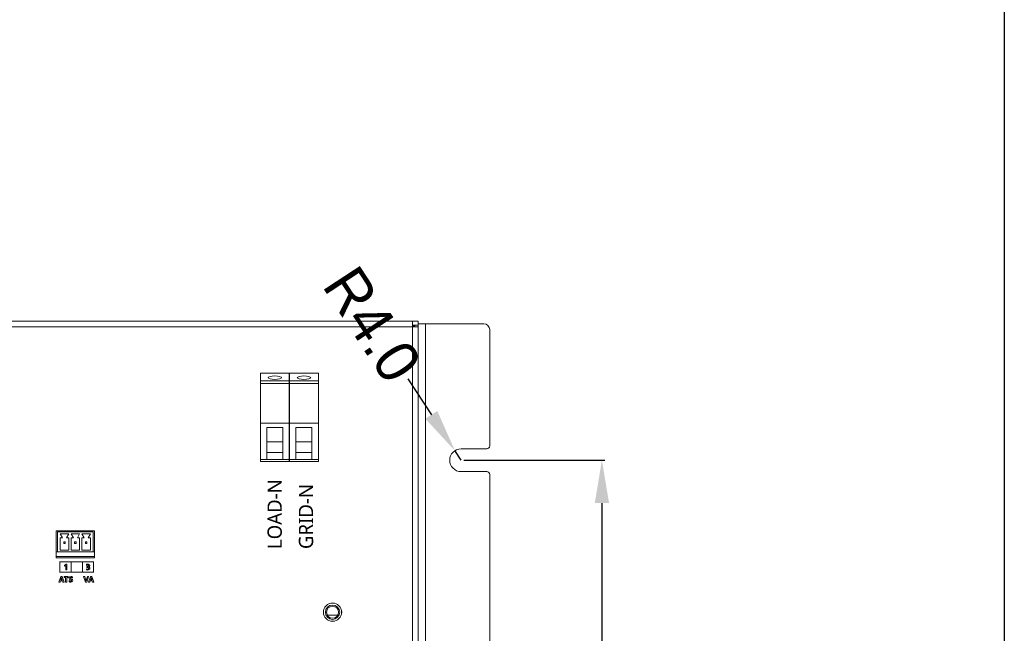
# Model space of a CAD drawing. Header units: millimetres. Extents: x -2390 to -1520, y 516 to 1788.
# Tile 31 of 33: x -1865 to -1520, y 937 to 1152. Entities that reach past the tile are written whole.
import ezdxf

# ---------------------------------------------------------------- set-up
doc = ezdxf.new("R2010")
doc.units = ezdxf.units.MM
doc.header["$PDSIZE"] = -1
doc.layers.add('FORMAT', color=7, linetype='Continuous')
doc.dimstyles.new('ISO-25', dxfattribs={"dimtxt": 2.5, "dimasz": 2.5, "dimexe": 1.25, "dimexo": 0.625, "dimtad": 1, "dimtxsty": 'Standard', "dimcen": 2.5, "dimadec": 0, "dimazin": 0, "dimtfac": 1, "dimtmove": 0, "dimatfit": 3, "dimfxl": 0, "dimarcsym": 0})

# ---------------------------------------------------------------- blocks, each defined once
blk = doc.blocks.new('*D12')
at = {"color": 4, "linetype": 'ByBlock', "lineweight": -2, "transparency": 16777216}
for p, q in [((-1709.43, 997.81), (-1660.14, 997.81)), ((-1661.14, 982.81), (-1661.14, 918.59)), ((-1661.14, 790.31), (-1661.14, 855.54)), ((-1709.43, 775.31), (-1660.14, 775.31))]:
    blk.add_line(p, q, dxfattribs=at)
at = {"color": 4, "linetype": 'ByBlock', "transparency": 16777216}
for points in [[(-1663.64, 982.81), (-1658.64, 982.81), (-1661.14, 997.81)], [(-1663.64, 790.31), (-1658.64, 790.31), (-1661.14, 775.31)]]:
    blk.add_solid(points, dxfattribs=at)
at = {"layer": 'Defpoints', "color": 0, "linetype": 'ByBlock', "transparency": 16777216}
for p in [(-1710.43, 997.81), (-1710.43, 775.31), (-1661.14, 775.31)]:
    blk.add_point(p, dxfattribs=at)
at = {"color": 4, "linetype": 'ByBlock', "lineweight": 5, "transparency": 16777216, "insert": (-1668.64, 887.07), "char_height": 15, "attachment_point": 2, "rotation": 90}
blk.add_mtext('222.5', dxfattribs=at)
blk = doc.blocks.new('*D18')
at = {"color": 4, "linetype": 'ByBlock', "lineweight": -2, "transparency": 16777216}
for p, q in [((-1729.06, 1026.26), (-1720.84, 1013.71)), ((-1710.43, 997.81), (-1712.62, 1001.16))]:
    blk.add_line(p, q, dxfattribs=at)
at = {"color": 4, "linetype": 'ByBlock', "transparency": 16777216}
blk.add_solid([(-1718.75, 1015.08), (-1722.93, 1012.34), (-1712.62, 1001.16)], dxfattribs=at)
at = {"layer": 'Defpoints', "color": 0, "linetype": 'ByBlock', "transparency": 16777216}
for p in [(-1712.62, 1001.16), (-1710.43, 997.81)]:
    blk.add_point(p, dxfattribs=at)
at = {"color": 4, "linetype": 'ByBlock', "lineweight": 5, "transparency": 16777216, "insert": (-1741.54, 1045.31), "char_height": 15, "attachment_point": 5, "rotation": 303.2254}
blk.add_mtext('R4.0', dxfattribs=at)

msp = doc.modelspace()

# ---------------------------------------------------------------- linework, layer by layer
at = {"color": 7, "linetype": 'ByBlock', "lineweight": 5}
for p, q in [((-2163.43, 1046.56), (-1727.43, 1046.56)), ((-1727.43, 1044.56), (-2163.43, 1044.56)), ((-1727.43, 1044.56), (-1727.43, 1046.56)), ((-1727.43, 1046.56), (-1725.43, 1046.56)), ((-1727.43, 1045.06), (-1725.43, 1045.06)), ((-1727.43, 1044.56), (-1725.43, 1044.56)), ((-1727.43, 837.56), (-1727.43, 1044.56)), ((-1727.13, 1045.06), (-1727.13, 1044.56)), ((-1726.83, 1044.56), (-1726.83, 1045.06)), ((-1726.63, 1044.56), (-1726.63, 1045.06)), ((-1725.43, 1045.06), (-1725.43, 1046.56)), ((-1722.93, 1045.56), (-1725.43, 1045.56)), ((-1725.43, 1045.06), (-1725.43, 1044.56)), ((-1725.43, 837.56), (-1725.43, 1044.56)), ((-1722.93, 1045.56), (-1722.93, 727.56)), ((-1702.43, 1045.56), (-1722.93, 1045.56)), ((-1700.43, 1043.56), (-1700.43, 1002.81)), ((-1770.58, 1028.31), (-1780.68, 1028.31)), ((-1780.68, 1028.31), (-1780.68, 1025.65)), ((-1770.58, 1028.31), (-1770.58, 1025.65)), ((-1760.38, 1028.31), (-1770.48, 1028.31)), ((-1770.48, 1028.31), (-1770.48, 1025.65)), ((-1760.38, 1028.31), (-1760.38, 1025.65)), ((-1780.68, 1025.65), (-1770.58, 1025.65)), ((-1780.68, 1024.68), (-1780.68, 1025.65)), ((-1780.68, 1024.68), (-1780.68, 1010.81)), ((-1770.58, 1024.68), (-1780.68, 1024.68)), ((-1770.58, 1024.68), (-1770.58, 1025.65)), ((-1770.58, 1024.68), (-1770.58, 1010.81)), ((-1770.48, 1025.65), (-1760.38, 1025.65)), ((-1770.48, 1024.68), (-1770.48, 1025.65)), ((-1770.48, 1024.68), (-1770.48, 1010.81)), ((-1760.38, 1024.68), (-1770.48, 1024.68)), ((-1760.38, 1024.68), (-1760.38, 1025.65)), ((-1760.38, 1024.68), (-1760.38, 1010.81)), ((-1770.58, 1010.81), (-1780.68, 1010.81)), ((-1780.68, 1010.81), (-1780.68, 998.06)), ((-1770.58, 1010.81), (-1770.58, 998.06)), ((-1760.38, 1010.81), (-1770.48, 1010.81)), ((-1770.48, 1010.81), (-1770.48, 998.06)), ((-1760.38, 1010.81), (-1760.38, 998.06)), ((-1778.43, 1009.21), (-1772.83, 1009.21)), ((-1778.43, 998.06), (-1778.43, 1009.21)), ((-1772.83, 1009.21), (-1772.83, 998.06)), ((-1768.23, 1009.21), (-1762.63, 1009.21)), ((-1768.23, 998.06), (-1768.23, 1009.21)), ((-1762.63, 1009.21), (-1762.63, 998.06)), ((-1778.43, 1004.19), (-1772.83, 1004.19)), ((-1768.23, 1004.19), (-1762.63, 1004.19)), ((-1778.43, 1000.51), (-1772.83, 1000.51)), ((-1768.23, 1000.51), (-1762.63, 1000.51)), ((-1710.43, 1001.81), (-1701.43, 1001.81)), ((-1780.68, 998.06), (-1778.43, 998.06)), ((-1780.68, 998.06), (-1780.68, 997.31)), ((-1780.68, 997.31), (-1770.58, 997.31)), ((-1772.83, 998.06), (-1778.43, 998.06)), ((-1772.83, 998.06), (-1770.58, 998.06)), ((-1770.58, 997.31), (-1770.58, 998.06)), ((-1770.48, 998.06), (-1768.23, 998.06)), ((-1770.48, 998.06), (-1770.48, 997.31)), ((-1770.48, 997.31), (-1760.38, 997.31)), ((-1762.63, 998.06), (-1768.23, 998.06)), ((-1762.63, 998.06), (-1760.38, 998.06)), ((-1760.38, 997.31), (-1760.38, 998.06)), ((-1701.43, 993.81), (-1710.43, 993.81)), ((-1700.43, 992.81), (-1700.43, 890.56)), ((-1852.19, 973.06), (-1852.19, 963.56)), ((-1838.69, 973.06), (-1852.19, 973.06)), ((-1851.64, 972.66), (-1839.24, 972.66)), ((-1851.64, 965.66), (-1851.64, 972.66)), ((-1847.74, 972.06), (-1850.74, 972.06)), ((-1850.74, 972.06), (-1849.94, 970.66)), ((-1850.53, 973.06), (-1850.53, 972.66)), ((-1848.54, 970.66), (-1847.74, 972.06)), ((-1843.94, 972.06), (-1846.94, 972.06)), ((-1846.94, 972.06), (-1846.14, 970.66)), ((-1844.74, 970.66), (-1843.94, 972.06)), ((-1840.14, 972.06), (-1843.14, 972.06)), ((-1843.14, 972.06), (-1842.34, 970.66)), ((-1842.13, 973.06), (-1842.13, 972.66)), ((-1840.94, 970.66), (-1840.14, 972.06)), ((-1839.24, 972.66), (-1839.24, 965.66)), ((-1838.69, 963.56), (-1838.69, 973.06)), ((-1850.74, 970.66), (-1850.74, 966.26)), ((-1849.94, 970.66), (-1850.74, 970.66)), ((-1848.99, 969.16), (-1849.49, 969.16)), ((-1849.49, 969.16), (-1849.49, 968.66)), ((-1849.49, 968.66), (-1848.99, 968.66)), ((-1848.99, 968.66), (-1848.99, 969.16)), ((-1847.74, 970.66), (-1848.54, 970.66)), ((-1847.74, 966.26), (-1847.74, 970.66)), ((-1846.94, 970.66), (-1846.94, 966.26)), ((-1846.14, 970.66), (-1846.94, 970.66)), ((-1845.19, 969.16), (-1845.69, 969.16)), ((-1845.69, 969.16), (-1845.69, 968.66)), ((-1845.69, 968.66), (-1845.19, 968.66)), ((-1845.19, 968.66), (-1845.19, 969.16)), ((-1843.94, 970.66), (-1844.74, 970.66)), ((-1843.94, 966.26), (-1843.94, 970.66)), ((-1843.14, 970.66), (-1843.14, 966.26)), ((-1842.34, 970.66), (-1843.14, 970.66)), ((-1841.89, 969.16), (-1841.89, 968.66)), ((-1841.39, 969.16), (-1841.89, 969.16)), ((-1841.89, 968.66), (-1841.39, 968.66)), ((-1841.39, 968.66), (-1841.39, 969.16)), ((-1840.14, 970.66), (-1840.94, 970.66)), ((-1840.14, 966.26), (-1840.14, 970.66)), ((-1852.19, 965.66), (-1851.64, 965.66)), ((-1839.24, 965.66), (-1851.64, 965.66)), ((-1850.74, 966.26), (-1847.74, 966.26)), ((-1846.94, 966.26), (-1843.94, 966.26)), ((-1843.14, 966.26), (-1840.14, 966.26)), ((-1839.24, 965.66), (-1838.69, 965.66)), ((-1852.19, 964.06), (-1838.69, 964.06)), ((-1852.19, 963.56), (-1838.69, 963.56)), ((-1753.58, 943.56), (-1757.28, 943.56))]:
    msp.add_line(p, q, dxfattribs=at)
msp.add_lwpolyline([(-2390.26, 1787.78), (-1520.3, 1787.78), (-1520.3, 516.47), (-2390.26, 516.47)], close=True)
at = {"color": 7, "linetype": 'ByBlock', "lineweight": 5, "flags": 128}
for points in [[(-1775.63, 1027.33), (-1774.73, 1027.28), (-1773.97, 1027.15), (-1773.46, 1026.95), (-1773.28, 1026.72), (-1773.46, 1026.49), (-1773.97, 1026.29), (-1774.73, 1026.16), (-1775.63, 1026.11), (-1776.53, 1026.16), (-1777.29, 1026.29), (-1777.8, 1026.49), (-1777.98, 1026.72), (-1777.8, 1026.95), (-1777.29, 1027.15), (-1776.53, 1027.28), (-1775.63, 1027.33)], [(-1765.43, 1027.33), (-1764.53, 1027.28), (-1763.77, 1027.15), (-1763.26, 1026.95), (-1763.08, 1026.72), (-1763.26, 1026.49), (-1763.77, 1026.29), (-1764.53, 1026.16), (-1765.43, 1026.11), (-1766.33, 1026.16), (-1767.09, 1026.29), (-1767.6, 1026.49), (-1767.78, 1026.72), (-1767.6, 1026.95), (-1767.09, 1027.15), (-1766.33, 1027.28), (-1765.43, 1027.33)]]:
    msp.add_lwpolyline(points, dxfattribs=at)
at = {"color": 7, "linetype": 'ByBlock', "lineweight": 5}
for radius in [3.2, 3.19, 2.5, 2.1]:
    msp.add_circle((-1755.43, 944.56), radius, dxfattribs=at)
for centre, radius, start, end in [((-1702.43, 1043.56), 2, 0, 90), ((-1710.43, 997.81), 4, 90, 270), ((-1701.43, 1002.81), 1, 270, 0), ((-1701.43, 992.81), 1, 0, 90)]:
    msp.add_arc(centre, radius, start, end, dxfattribs=at)
at = {"layer": 'FORMAT', "color": 7, "linetype": 'ByBlock', "lineweight": 5}
for points, knots in [([(-1850.97, 962.19), (-1850.97, 962.19), (-1850.87, 962.19), (-1850.87, 962.19), (-1850.87, 962.19), (-1850.87, 962.19), (-1846.93, 962.19), (-1846.93, 962.19), (-1846.93, 962.19), (-1846.93, 962.19), (-1843, 962.19), (-1843, 962.19), (-1843, 962.19), (-1843, 962.19), (-1839.06, 962.19), (-1839.06, 962.19), (-1839.06, 962.19), (-1839.06, 962.19), (-1838.96, 962.19), (-1838.96, 962.19)], [0, 0, 0, 0, 0.166667, 0.166667, 0.166667, 0.166667, 0.333333, 0.333333, 0.333333, 0.333333, 0.5, 0.5, 0.5, 0.5, 0.666667, 0.666667, 0.666667, 0.666667, 1, 1, 1, 1]), ([(-1850.87, 958.49), (-1850.87, 958.49), (-1850.87, 958.59), (-1850.87, 958.59), (-1850.87, 958.59), (-1850.87, 958.59), (-1850.87, 962.19), (-1850.87, 962.19), (-1850.87, 962.19), (-1850.87, 962.19), (-1850.87, 962.29), (-1850.87, 962.29)], [0, 0, 0, 0, 0.25, 0.25, 0.25, 0.25, 0.5, 0.5, 0.5, 0.5, 1, 1, 1, 1]), ([(-1846.93, 958.49), (-1846.93, 958.49), (-1846.93, 958.59), (-1846.93, 958.59), (-1846.93, 958.59), (-1846.93, 958.59), (-1846.93, 962.19), (-1846.93, 962.19), (-1846.93, 962.19), (-1846.93, 962.19), (-1846.93, 962.29), (-1846.93, 962.29)], [0, 0, 0, 0, 0.25, 0.25, 0.25, 0.25, 0.5, 0.5, 0.5, 0.5, 1, 1, 1, 1]), ([(-1843, 958.49), (-1843, 958.49), (-1843, 958.59), (-1843, 958.59), (-1843, 958.59), (-1843, 958.59), (-1843, 962.19), (-1843, 962.19), (-1843, 962.19), (-1843, 962.19), (-1843, 962.29), (-1843, 962.29)], [0, 0, 0, 0, 0.25, 0.25, 0.25, 0.25, 0.5, 0.5, 0.5, 0.5, 1, 1, 1, 1]), ([(-1839.06, 958.49), (-1839.06, 958.49), (-1839.06, 958.59), (-1839.06, 958.59), (-1839.06, 958.59), (-1839.06, 958.59), (-1839.06, 962.19), (-1839.06, 962.19), (-1839.06, 962.19), (-1839.06, 962.19), (-1839.06, 962.29), (-1839.06, 962.29)], [0, 0, 0, 0, 0.25, 0.25, 0.25, 0.25, 0.5, 0.5, 0.5, 0.5, 1, 1, 1, 1]), ([(-1850.97, 958.59), (-1850.97, 958.59), (-1850.87, 958.59), (-1850.87, 958.59), (-1850.87, 958.59), (-1850.87, 958.59), (-1846.93, 958.59), (-1846.93, 958.59), (-1846.93, 958.59), (-1846.93, 958.59), (-1843, 958.59), (-1843, 958.59), (-1843, 958.59), (-1843, 958.59), (-1839.06, 958.59), (-1839.06, 958.59), (-1839.06, 958.59), (-1839.06, 958.59), (-1838.96, 958.59), (-1838.96, 958.59)], [0, 0, 0, 0, 0.166667, 0.166667, 0.166667, 0.166667, 0.333333, 0.333333, 0.333333, 0.333333, 0.5, 0.5, 0.5, 0.5, 0.666667, 0.666667, 0.666667, 0.666667, 1, 1, 1, 1]), ([(-1848.42, 961.37), (-1848.42, 961.37), (-1848.42, 959.37), (-1848.42, 959.37), (-1848.42, 959.37), (-1848.42, 959.37), (-1848.83, 959.37), (-1848.83, 959.37), (-1848.83, 959.37), (-1848.83, 959.37), (-1848.83, 960.91), (-1848.83, 960.91), (-1848.83, 960.91), (-1848.88, 960.86), (-1848.95, 960.82), (-1849.04, 960.79), (-1849.04, 960.79), (-1849.12, 960.76), (-1849.2, 960.73), (-1849.28, 960.73), (-1849.28, 960.73), (-1849.28, 960.73), (-1849.28, 961.07), (-1849.28, 961.07), (-1849.28, 961.07), (-1849.05, 961.14), (-1848.85, 961.24), (-1848.68, 961.37), (-1848.68, 961.37), (-1848.68, 961.37), (-1848.42, 961.37), (-1848.42, 961.37)], [0, 0, 0, 0, 0.111111, 0.111111, 0.111111, 0.111111, 0.222222, 0.222222, 0.222222, 0.222222, 0.333333, 0.333333, 0.333333, 0.333333, 0.444444, 0.444444, 0.444444, 0.444444, 0.555556, 0.555556, 0.555556, 0.555556, 0.666667, 0.666667, 0.666667, 0.666667, 0.777778, 0.777778, 0.777778, 0.777778, 1, 1, 1, 1]), ([(-1841.59, 959.8), (-1841.46, 959.7), (-1841.31, 959.65), (-1841.14, 959.65), (-1841.14, 959.65), (-1841.03, 959.65), (-1840.94, 959.68), (-1840.87, 959.73), (-1840.87, 959.73), (-1840.81, 959.77), (-1840.78, 959.84), (-1840.78, 959.93), (-1840.78, 959.93), (-1840.78, 960.03), (-1840.82, 960.1), (-1840.89, 960.14), (-1840.89, 960.14), (-1840.97, 960.19), (-1841.08, 960.22), (-1841.22, 960.22), (-1841.22, 960.22), (-1841.22, 960.22), (-1841.39, 960.22), (-1841.39, 960.22), (-1841.39, 960.22), (-1841.39, 960.22), (-1841.39, 960.53), (-1841.39, 960.53), (-1841.39, 960.53), (-1841.39, 960.53), (-1841.23, 960.53), (-1841.23, 960.53), (-1841.23, 960.53), (-1840.97, 960.53), (-1840.84, 960.62), (-1840.84, 960.79), (-1840.84, 960.79), (-1840.84, 960.96), (-1840.94, 961.04), (-1841.14, 961.04), (-1841.14, 961.04), (-1841.27, 961.04), (-1841.4, 961), (-1841.52, 960.92), (-1841.52, 960.92), (-1841.52, 960.92), (-1841.52, 961.25), (-1841.52, 961.25), (-1841.52, 961.25), (-1841.38, 961.32), (-1841.23, 961.36), (-1841.04, 961.36), (-1841.04, 961.36), (-1840.86, 961.36), (-1840.71, 961.31), (-1840.6, 961.23), (-1840.6, 961.23), (-1840.48, 961.14), (-1840.42, 961.02), (-1840.42, 960.87), (-1840.42, 960.87), (-1840.42, 960.62), (-1840.55, 960.46), (-1840.81, 960.39), (-1840.81, 960.39), (-1840.81, 960.39), (-1840.81, 960.39), (-1840.81, 960.39), (-1840.81, 960.39), (-1840.67, 960.37), (-1840.57, 960.32), (-1840.49, 960.24), (-1840.49, 960.24), (-1840.4, 960.15), (-1840.36, 960.05), (-1840.36, 959.93), (-1840.36, 959.93), (-1840.36, 959.75), (-1840.43, 959.6), (-1840.57, 959.5), (-1840.57, 959.5), (-1840.7, 959.39), (-1840.88, 959.34), (-1841.11, 959.34), (-1841.11, 959.34), (-1841.31, 959.34), (-1841.47, 959.37), (-1841.59, 959.44), (-1841.59, 959.44), (-1841.59, 959.44), (-1841.59, 959.8), (-1841.59, 959.8)], [0, 0, 0, 0, 0.041667, 0.041667, 0.041667, 0.041667, 0.083333, 0.083333, 0.083333, 0.083333, 0.125, 0.125, 0.125, 0.125, 0.166667, 0.166667, 0.166667, 0.166667, 0.208333, 0.208333, 0.208333, 0.208333, 0.25, 0.25, 0.25, 0.25, 0.291667, 0.291667, 0.291667, 0.291667, 0.333333, 0.333333, 0.333333, 0.333333, 0.375, 0.375, 0.375, 0.375, 0.416667, 0.416667, 0.416667, 0.416667, 0.458333, 0.458333, 0.458333, 0.458333, 0.5, 0.5, 0.5, 0.5, 0.541667, 0.541667, 0.541667, 0.541667, 0.583333, 0.583333, 0.583333, 0.583333, 0.625, 0.625, 0.625, 0.625, 0.666667, 0.666667, 0.666667, 0.666667, 0.708333, 0.708333, 0.708333, 0.708333, 0.75, 0.75, 0.75, 0.75, 0.791667, 0.791667, 0.791667, 0.791667, 0.833333, 0.833333, 0.833333, 0.833333, 0.875, 0.875, 0.875, 0.875, 0.916667, 0.916667, 0.916667, 0.916667, 1, 1, 1, 1]), ([(-1849.41, 955.14), (-1849.41, 955.14), (-1849.85, 955.14), (-1849.85, 955.14), (-1849.85, 955.14), (-1849.85, 955.14), (-1849.99, 955.57), (-1849.99, 955.57), (-1849.99, 955.57), (-1849.99, 955.57), (-1850.66, 955.57), (-1850.66, 955.57), (-1850.66, 955.57), (-1850.66, 955.57), (-1850.8, 955.14), (-1850.8, 955.14), (-1850.8, 955.14), (-1850.8, 955.14), (-1851.23, 955.14), (-1851.23, 955.14), (-1851.23, 955.14), (-1851.23, 955.14), (-1850.55, 957.01), (-1850.55, 957.01), (-1850.55, 957.01), (-1850.55, 957.01), (-1850.08, 957.01), (-1850.08, 957.01), (-1850.08, 957.01), (-1850.08, 957.01), (-1849.41, 955.14), (-1849.41, 955.14)], [0, 0, 0, 0, 0.111111, 0.111111, 0.111111, 0.111111, 0.222222, 0.222222, 0.222222, 0.222222, 0.333333, 0.333333, 0.333333, 0.333333, 0.444444, 0.444444, 0.444444, 0.444444, 0.555556, 0.555556, 0.555556, 0.555556, 0.666667, 0.666667, 0.666667, 0.666667, 0.777778, 0.777778, 0.777778, 0.777778, 1, 1, 1, 1]), ([(-1850.08, 955.88), (-1850.08, 955.88), (-1850.29, 956.53), (-1850.29, 956.53), (-1850.29, 956.53), (-1850.31, 956.57), (-1850.32, 956.62), (-1850.32, 956.69), (-1850.32, 956.69), (-1850.32, 956.69), (-1850.33, 956.69), (-1850.33, 956.69), (-1850.33, 956.69), (-1850.34, 956.63), (-1850.35, 956.58), (-1850.36, 956.53), (-1850.36, 956.53), (-1850.36, 956.53), (-1850.58, 955.88), (-1850.58, 955.88), (-1850.58, 955.88), (-1850.58, 955.88), (-1850.08, 955.88), (-1850.08, 955.88)], [0, 0, 0, 0, 0.142857, 0.142857, 0.142857, 0.142857, 0.285714, 0.285714, 0.285714, 0.285714, 0.428571, 0.428571, 0.428571, 0.428571, 0.571429, 0.571429, 0.571429, 0.571429, 0.714286, 0.714286, 0.714286, 0.714286, 1, 1, 1, 1]), ([(-1847.93, 956.69), (-1847.93, 956.69), (-1848.46, 956.69), (-1848.46, 956.69), (-1848.46, 956.69), (-1848.46, 956.69), (-1848.46, 955.14), (-1848.46, 955.14), (-1848.46, 955.14), (-1848.46, 955.14), (-1848.86, 955.14), (-1848.86, 955.14), (-1848.86, 955.14), (-1848.86, 955.14), (-1848.86, 956.69), (-1848.86, 956.69), (-1848.86, 956.69), (-1848.86, 956.69), (-1849.39, 956.69), (-1849.39, 956.69), (-1849.39, 956.69), (-1849.39, 956.69), (-1849.39, 957.01), (-1849.39, 957.01), (-1849.39, 957.01), (-1849.39, 957.01), (-1847.93, 957.01), (-1847.93, 957.01), (-1847.93, 957.01), (-1847.93, 957.01), (-1847.93, 956.69), (-1847.93, 956.69)], [0, 0, 0, 0, 0.111111, 0.111111, 0.111111, 0.111111, 0.222222, 0.222222, 0.222222, 0.222222, 0.333333, 0.333333, 0.333333, 0.333333, 0.444444, 0.444444, 0.444444, 0.444444, 0.555556, 0.555556, 0.555556, 0.555556, 0.666667, 0.666667, 0.666667, 0.666667, 0.777778, 0.777778, 0.777778, 0.777778, 1, 1, 1, 1]), ([(-1847.61, 955.61), (-1847.46, 955.49), (-1847.29, 955.43), (-1847.1, 955.43), (-1847.1, 955.43), (-1846.99, 955.43), (-1846.91, 955.45), (-1846.85, 955.48), (-1846.85, 955.48), (-1846.8, 955.52), (-1846.77, 955.57), (-1846.77, 955.63), (-1846.77, 955.63), (-1846.77, 955.68), (-1846.79, 955.73), (-1846.84, 955.77), (-1846.84, 955.77), (-1846.88, 955.82), (-1846.99, 955.88), (-1847.18, 955.95), (-1847.18, 955.95), (-1847.47, 956.08), (-1847.62, 956.26), (-1847.62, 956.49), (-1847.62, 956.49), (-1847.62, 956.67), (-1847.55, 956.8), (-1847.42, 956.9), (-1847.42, 956.9), (-1847.29, 956.99), (-1847.11, 957.04), (-1846.89, 957.04), (-1846.89, 957.04), (-1846.71, 957.04), (-1846.56, 957.02), (-1846.43, 956.97), (-1846.43, 956.97), (-1846.43, 956.97), (-1846.43, 956.6), (-1846.43, 956.6), (-1846.43, 956.6), (-1846.56, 956.68), (-1846.71, 956.73), (-1846.87, 956.73), (-1846.87, 956.73), (-1846.97, 956.73), (-1847.05, 956.71), (-1847.11, 956.67), (-1847.11, 956.67), (-1847.17, 956.64), (-1847.2, 956.59), (-1847.2, 956.53), (-1847.2, 956.53), (-1847.2, 956.48), (-1847.18, 956.43), (-1847.14, 956.39), (-1847.14, 956.39), (-1847.1, 956.35), (-1847, 956.3), (-1846.84, 956.23), (-1846.84, 956.23), (-1846.65, 956.15), (-1846.53, 956.07), (-1846.46, 955.98), (-1846.46, 955.98), (-1846.39, 955.89), (-1846.35, 955.78), (-1846.35, 955.66), (-1846.35, 955.66), (-1846.35, 955.48), (-1846.42, 955.35), (-1846.54, 955.25), (-1846.54, 955.25), (-1846.67, 955.16), (-1846.85, 955.11), (-1847.08, 955.11), (-1847.08, 955.11), (-1847.3, 955.11), (-1847.47, 955.15), (-1847.61, 955.21), (-1847.61, 955.21), (-1847.61, 955.21), (-1847.61, 955.61), (-1847.61, 955.61)], [0, 0, 0, 0, 0.045455, 0.045455, 0.045455, 0.045455, 0.090909, 0.090909, 0.090909, 0.090909, 0.136364, 0.136364, 0.136364, 0.136364, 0.181818, 0.181818, 0.181818, 0.181818, 0.227273, 0.227273, 0.227273, 0.227273, 0.272727, 0.272727, 0.272727, 0.272727, 0.318182, 0.318182, 0.318182, 0.318182, 0.363636, 0.363636, 0.363636, 0.363636, 0.409091, 0.409091, 0.409091, 0.409091, 0.454545, 0.454545, 0.454545, 0.454545, 0.5, 0.5, 0.5, 0.5, 0.545455, 0.545455, 0.545455, 0.545455, 0.590909, 0.590909, 0.590909, 0.590909, 0.636364, 0.636364, 0.636364, 0.636364, 0.681818, 0.681818, 0.681818, 0.681818, 0.727273, 0.727273, 0.727273, 0.727273, 0.772727, 0.772727, 0.772727, 0.772727, 0.818182, 0.818182, 0.818182, 0.818182, 0.863636, 0.863636, 0.863636, 0.863636, 0.909091, 0.909091, 0.909091, 0.909091, 1, 1, 1, 1]), ([(-1840.82, 957.01), (-1840.82, 957.01), (-1841.47, 955.14), (-1841.47, 955.14), (-1841.47, 955.14), (-1841.47, 955.14), (-1841.92, 955.14), (-1841.92, 955.14), (-1841.92, 955.14), (-1841.92, 955.14), (-1842.56, 957.01), (-1842.56, 957.01), (-1842.56, 957.01), (-1842.56, 957.01), (-1842.13, 957.01), (-1842.13, 957.01), (-1842.13, 957.01), (-1842.13, 957.01), (-1841.73, 955.69), (-1841.73, 955.69), (-1841.73, 955.69), (-1841.71, 955.63), (-1841.7, 955.56), (-1841.69, 955.51), (-1841.69, 955.51), (-1841.69, 955.51), (-1841.69, 955.51), (-1841.69, 955.51), (-1841.69, 955.51), (-1841.68, 955.57), (-1841.67, 955.63), (-1841.64, 955.7), (-1841.64, 955.7), (-1841.64, 955.7), (-1841.24, 957.01), (-1841.24, 957.01), (-1841.24, 957.01), (-1841.24, 957.01), (-1840.82, 957.01), (-1840.82, 957.01)], [0, 0, 0, 0, 0.090909, 0.090909, 0.090909, 0.090909, 0.181818, 0.181818, 0.181818, 0.181818, 0.272727, 0.272727, 0.272727, 0.272727, 0.363636, 0.363636, 0.363636, 0.363636, 0.454545, 0.454545, 0.454545, 0.454545, 0.545455, 0.545455, 0.545455, 0.545455, 0.636364, 0.636364, 0.636364, 0.636364, 0.727273, 0.727273, 0.727273, 0.727273, 0.818182, 0.818182, 0.818182, 0.818182, 1, 1, 1, 1]), ([(-1838.97, 955.14), (-1838.97, 955.14), (-1839.4, 955.14), (-1839.4, 955.14), (-1839.4, 955.14), (-1839.4, 955.14), (-1839.54, 955.57), (-1839.54, 955.57), (-1839.54, 955.57), (-1839.54, 955.57), (-1840.22, 955.57), (-1840.22, 955.57), (-1840.22, 955.57), (-1840.22, 955.57), (-1840.36, 955.14), (-1840.36, 955.14), (-1840.36, 955.14), (-1840.36, 955.14), (-1840.79, 955.14), (-1840.79, 955.14), (-1840.79, 955.14), (-1840.79, 955.14), (-1840.11, 957.01), (-1840.11, 957.01), (-1840.11, 957.01), (-1840.11, 957.01), (-1839.64, 957.01), (-1839.64, 957.01), (-1839.64, 957.01), (-1839.64, 957.01), (-1838.97, 955.14), (-1838.97, 955.14)], [0, 0, 0, 0, 0.111111, 0.111111, 0.111111, 0.111111, 0.222222, 0.222222, 0.222222, 0.222222, 0.333333, 0.333333, 0.333333, 0.333333, 0.444444, 0.444444, 0.444444, 0.444444, 0.555556, 0.555556, 0.555556, 0.555556, 0.666667, 0.666667, 0.666667, 0.666667, 0.777778, 0.777778, 0.777778, 0.777778, 1, 1, 1, 1]), ([(-1839.64, 955.88), (-1839.64, 955.88), (-1839.85, 956.53), (-1839.85, 956.53), (-1839.85, 956.53), (-1839.86, 956.57), (-1839.87, 956.62), (-1839.88, 956.69), (-1839.88, 956.69), (-1839.88, 956.69), (-1839.89, 956.69), (-1839.89, 956.69), (-1839.89, 956.69), (-1839.89, 956.63), (-1839.9, 956.58), (-1839.92, 956.53), (-1839.92, 956.53), (-1839.92, 956.53), (-1840.13, 955.88), (-1840.13, 955.88), (-1840.13, 955.88), (-1840.13, 955.88), (-1839.64, 955.88), (-1839.64, 955.88)], [0, 0, 0, 0, 0.142857, 0.142857, 0.142857, 0.142857, 0.285714, 0.285714, 0.285714, 0.285714, 0.428571, 0.428571, 0.428571, 0.428571, 0.571429, 0.571429, 0.571429, 0.571429, 0.714286, 0.714286, 0.714286, 0.714286, 1, 1, 1, 1])]:
    msp.add_open_spline(points, degree=3, knots=knots, dxfattribs=at)

# ---------------------------------------------------------------- texts
at = {"linetype": 'ByBlock', "lineweight": 5, "char_height": 15, "attachment_point": 1, "rotation": 90}
for s, insert in [('{\\fMicrosoft YaHei|b0|i0|c134|p34;\\H0.33333x;LOAD-N}', (-1778.19, 966.68)), ('{\\fMicrosoft YaHei|b0|i0|c134|p34;\\H0.33333x;GRID-N}', (-1767.22, 966.68))]:
    msp.add_mtext_dynamic_manual_height_columns(s, width=8.0038, gutter_width=17.5, heights=[0], dxfattribs=dict(at, insert=insert))
at = {"linetype": 'ByBlock', "lineweight": 5, "insert": (-1841.88, 961.59), "char_height": 2, "attachment_point": 1}
msp.add_mtext_dynamic_manual_height_columns('{\\fMicrosoft YaHei|b0|i0|c134|p34;3}', width=8.0038, gutter_width=17.5, heights=[0], dxfattribs=at)

# ---------------------------------------------------------------- dimensions: what is measured, and where the dimension line sits
at = {"linetype": 'ByBlock', "lineweight": 5}
dim = msp.add_radius_dim(center=(-1710.43, 997.81), mpoint=(-1712.62, 1001.16), dimstyle='ISO-25', override={"dimtxt": 15, "dimasz": 15, "dimexe": 1, "dimexo": 1, "dimgap": 1.524, "dimtad": 0, "dimdec": 1, "dimzin": 0, "dimdsep": 46, "dimclrd": 4, "dimclre": 4, "dimclrt": 4, "dimadec": 2, "dimazin": 2, "dimtdec": 1, "dimtzin": 0}, dxfattribs=at)
dim.commit()
dim.dimension.update_dxf_attribs({"geometry": '*D18', "text_midpoint": (-1741.54, 1045.31)})
at = {"color": 7, "linetype": 'ByBlock', "lineweight": 5}
dim = msp.add_linear_dim(base=(-1661.14, 775.31), p1=(-1710.43, 997.81), p2=(-1710.43, 775.31), angle=90, dimstyle='ISO-25', override={"dimtxt": 15, "dimasz": 15, "dimexe": 1, "dimexo": 1, "dimgap": 1.524, "dimtad": 0, "dimdec": 1, "dimzin": 0, "dimdsep": 46, "dimclrd": 4, "dimclre": 4, "dimclrt": 4, "dimadec": 2, "dimazin": 2, "dimtdec": 1, "dimtzin": 0}, dxfattribs=at)
dim.commit()
dim.dimension.update_dxf_attribs({"geometry": '*D12', "text_midpoint": (-1661.14, 887.07), "dimtype": 160})

doc.saveas('drawing.dxf')
